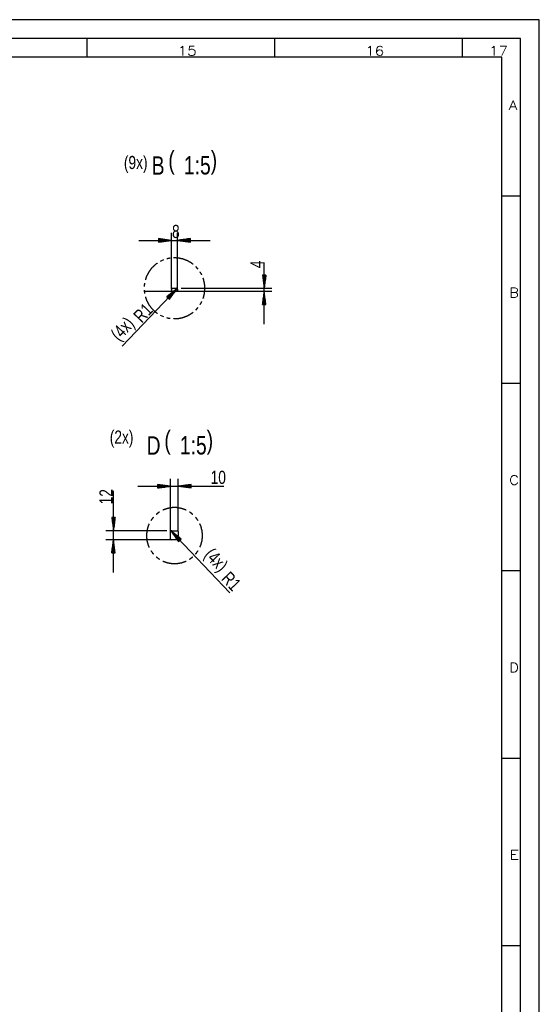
# Model space of a CAD drawing. Header units: millimetres. Extents: x -4 to 841, y -4 to 594.
# Tile 13 of 13: x 702 to 841, y 331 to 594. Entities that reach past the tile are written whole.
import ezdxf

# ---------------------------------------------------------------- set-up
doc = ezdxf.new("R2010")
doc.units = ezdxf.units.MM
doc.layers.add('1', color=7, linetype='Continuous')
doc.styles.add('SEACAD_Arial', font='arial.ttf', dxfattribs={"width": 0.75})
doc.styles.add('SEACAD_simplex_shx', font='simplex.shx', dxfattribs={"width": 0.587})

msp = doc.modelspace()

# ---------------------------------------------------------------- linework, layer by layer
at = {"layer": '1', "color": 7, "linetype": 'Continuous'}
for p, q in [((841, 594), (0, 594)), ((841, 0), (841, 594)), ((836, 589), (5, 589)), ((720.5, 584), (720.5, 589)), ((770.5, 584), (770.5, 589)), ((820.5, 584), (820.5, 589)), ((836, 5), (836, 589)), ((831, 584), (10, 584)), ((831, 10), (831, 584)), ((831, 547), (836, 547)), ((742.94, 522.14), (742.94, 537.13)), ((744.54, 522.14), (744.54, 537.13)), ((734.19, 535.13), (753.29, 535.13)), ((742.94, 535.13), (739.44, 535.59)), ((739.44, 535.59), (739.44, 534.67)), ((739.44, 535.59), (739.47, 535.59)), ((739.44, 535.59), (739.47, 535.59)), ((739.44, 535.54), (739.85, 535.54)), ((739.44, 535.49), (740.24, 535.49)), ((739.44, 535.43), (740.63, 535.43)), ((739.44, 535.38), (741.01, 535.38)), ((739.44, 535.33), (741.4, 535.33)), ((739.44, 535.28), (741.78, 535.28)), ((739.44, 535.23), (742.17, 535.23)), ((739.44, 535.18), (742.56, 535.18)), ((739.44, 534.67), (742.94, 535.13)), ((739.44, 535.13), (742.94, 535.13)), ((739.44, 535.13), (742.94, 535.13)), ((739.44, 535.08), (742.56, 535.08)), ((739.44, 535.03), (742.17, 535.03)), ((739.44, 534.98), (741.78, 534.98)), ((739.44, 534.93), (741.4, 534.93)), ((739.44, 534.88), (741.01, 534.88)), ((739.44, 534.83), (740.63, 534.83)), ((739.44, 534.77), (740.24, 534.77)), ((739.44, 534.72), (739.85, 534.72)), ((739.44, 534.67), (739.47, 534.67)), ((739.44, 534.67), (739.47, 534.67)), ((748.04, 535.59), (744.54, 535.13)), ((744.54, 535.13), (748.04, 534.67)), ((748.04, 535.13), (744.54, 535.13)), ((748.04, 535.13), (744.54, 535.13)), ((748.04, 535.18), (744.93, 535.18)), ((748.04, 535.08), (744.93, 535.08)), ((748.04, 535.23), (745.31, 535.23)), ((748.04, 535.03), (745.31, 535.03)), ((748.04, 535.28), (745.7, 535.28)), ((748.04, 534.98), (745.7, 534.98)), ((748.04, 535.33), (746.08, 535.33)), ((748.04, 534.93), (746.08, 534.93)), ((748.04, 535.38), (746.47, 535.38)), ((748.04, 534.88), (746.47, 534.88)), ((748.04, 535.43), (746.86, 535.43)), ((748.04, 534.83), (746.86, 534.83)), ((748.04, 535.49), (747.24, 535.49)), ((748.04, 534.77), (747.24, 534.77)), ((748.04, 535.54), (747.63, 535.54)), ((748.04, 534.72), (747.63, 534.72)), ((748.04, 535.59), (748.01, 535.59)), ((748.04, 535.59), (748.01, 535.59)), ((748.04, 534.67), (748.01, 534.67)), ((748.04, 534.67), (748.01, 534.67)), ((748.04, 534.67), (748.04, 535.59)), ((740.8, 529.9), (739.96, 529.51)), ((750.01, 527.47), (749.4, 528.16)), ((767.67, 512.79), (767.67, 529.24)), ((768.13, 525.84), (767.21, 525.84)), ((767.21, 525.84), (767.67, 522.34)), ((767.21, 525.84), (767.21, 525.81)), ((767.21, 525.84), (767.21, 525.81)), ((767.27, 525.84), (767.27, 525.43)), ((767.32, 525.84), (767.32, 525.04)), ((767.37, 525.84), (767.37, 524.66)), ((767.42, 525.84), (767.42, 524.27)), ((767.47, 525.84), (767.47, 523.89)), ((767.52, 525.84), (767.52, 523.5)), ((767.57, 525.84), (767.57, 523.11)), ((767.62, 525.84), (767.62, 522.73)), ((767.67, 522.34), (768.13, 525.84)), ((767.67, 525.84), (767.67, 522.34)), ((767.67, 525.84), (767.67, 522.34)), ((767.72, 525.84), (767.72, 522.73)), ((767.77, 525.84), (767.77, 523.11)), ((767.82, 525.84), (767.82, 523.5)), ((767.87, 525.84), (767.87, 523.89)), ((767.93, 525.84), (767.93, 524.27)), ((767.98, 525.84), (767.98, 524.66)), ((768.03, 525.84), (768.03, 525.04)), ((768.08, 525.84), (768.08, 525.43)), ((768.13, 525.84), (768.13, 525.81)), ((768.13, 525.84), (768.13, 525.81)), ((744.48, 522.29), (729.82, 506.86)), ((735.66, 521.54), (742.74, 521.54)), ((744.48, 522.29), (741.73, 520.07)), ((741.77, 520.03), (742.06, 520.33)), ((741.81, 519.99), (742.36, 520.57)), ((741.85, 519.96), (742.66, 520.82)), ((741.88, 519.92), (742.97, 521.06)), ((741.92, 519.89), (743.27, 521.31)), ((741.96, 519.85), (743.57, 521.55)), ((741.99, 519.82), (743.87, 521.8)), ((742.03, 519.78), (744.18, 522.04)), ((742.07, 519.75), (744.48, 522.29)), ((742.07, 519.75), (744.48, 522.29)), ((742.1, 519.71), (744.25, 521.97)), ((742.14, 519.68), (744.02, 521.66)), ((742.18, 519.64), (743.79, 521.34)), ((742.22, 519.61), (743.56, 521.03)), ((742.25, 519.57), (743.33, 520.71)), ((742.29, 519.54), (743.11, 520.4)), ((742.4, 519.43), (744.48, 522.29)), ((742.75, 521.54), (744.75, 521.54)), ((742.94, 522.14), (742.94, 521.74)), ((743.14, 522.34), (744.34, 522.34)), ((744.54, 522.14), (744.54, 521.74)), ((744.74, 521.54), (751.82, 521.54)), ((745.54, 522.34), (769.67, 522.34)), ((751.82, 521.54), (769.67, 521.54)), ((767.67, 521.54), (767.21, 518.04)), ((767.52, 518.04), (767.52, 520.38)), ((767.57, 518.04), (767.57, 520.77)), ((767.62, 518.04), (767.62, 521.16)), ((768.13, 518.04), (767.67, 521.54)), ((767.67, 518.04), (767.67, 521.54)), ((767.67, 518.04), (767.67, 521.54)), ((767.72, 518.04), (767.72, 521.16)), ((767.77, 518.04), (767.77, 520.77)), ((767.82, 518.04), (767.82, 520.38)), ((741.73, 520.07), (742.4, 519.43)), ((741.74, 520.06), (741.76, 520.08)), ((741.74, 520.06), (741.76, 520.08)), ((742.33, 519.5), (742.88, 520.08)), ((742.36, 519.47), (742.65, 519.77)), ((742.4, 519.43), (742.42, 519.45)), ((742.4, 519.43), (742.42, 519.45)), ((767.21, 518.04), (767.21, 518.07)), ((767.21, 518.04), (767.21, 518.07)), ((767.21, 518.04), (768.13, 518.04)), ((767.27, 518.04), (767.27, 518.46)), ((767.32, 518.04), (767.32, 518.84)), ((767.37, 518.04), (767.37, 519.23)), ((767.42, 518.04), (767.42, 519.61)), ((767.47, 518.04), (767.47, 520)), ((767.87, 518.04), (767.87, 520)), ((767.93, 518.04), (767.93, 519.61)), ((767.98, 518.04), (767.98, 519.23)), ((768.03, 518.04), (768.03, 518.84)), ((768.08, 518.04), (768.08, 518.46)), ((768.13, 518.04), (768.13, 518.07)), ((768.13, 518.04), (768.13, 518.07)), ((739.96, 515.18), (740.8, 514.78)), ((749.4, 516.52), (750.01, 517.22)), ((831, 497), (836, 497)), ((742.7, 457.45), (742.7, 471.52)), ((744.7, 457.45), (744.7, 471.52)), ((727.47, 446.5), (727.47, 468.27)), ((733.95, 469.52), (756.92, 469.52)), ((742.7, 469.52), (739.2, 469.98)), ((739.2, 469.98), (739.2, 469.06)), ((739.2, 469.98), (739.23, 469.98)), ((739.2, 469.98), (739.23, 469.98)), ((739.2, 469.93), (739.61, 469.93)), ((739.2, 469.88), (740, 469.88)), ((739.2, 469.83), (740.38, 469.83)), ((739.2, 469.77), (740.77, 469.77)), ((739.2, 469.72), (741.15, 469.72)), ((739.2, 469.67), (741.54, 469.67)), ((739.2, 469.62), (741.93, 469.62)), ((739.2, 469.57), (742.31, 469.57)), ((739.2, 469.06), (742.7, 469.52)), ((739.2, 469.52), (742.7, 469.52)), ((739.2, 469.52), (742.7, 469.52)), ((739.2, 469.47), (742.31, 469.47)), ((739.2, 469.42), (741.93, 469.42)), ((739.2, 469.37), (741.54, 469.37)), ((739.2, 469.32), (741.15, 469.32)), ((739.2, 469.27), (740.77, 469.27)), ((739.2, 469.22), (740.38, 469.22)), ((739.2, 469.16), (740, 469.16)), ((739.2, 469.11), (739.61, 469.11)), ((739.2, 469.06), (739.23, 469.06)), ((739.2, 469.06), (739.23, 469.06)), ((748.2, 469.98), (744.7, 469.52)), ((744.7, 469.52), (748.2, 469.06)), ((748.2, 469.52), (744.7, 469.52)), ((748.2, 469.52), (744.7, 469.52)), ((748.2, 469.57), (745.08, 469.57)), ((748.2, 469.47), (745.08, 469.47)), ((748.2, 469.62), (745.47, 469.62)), ((748.2, 469.42), (745.47, 469.42)), ((748.2, 469.67), (745.86, 469.67)), ((748.2, 469.37), (745.86, 469.37)), ((748.2, 469.72), (746.24, 469.72)), ((748.2, 469.32), (746.24, 469.32)), ((748.2, 469.77), (746.63, 469.77)), ((748.2, 469.27), (746.63, 469.27)), ((748.2, 469.83), (747.01, 469.83)), ((748.2, 469.22), (747.01, 469.22)), ((748.2, 469.88), (747.4, 469.88)), ((748.2, 469.16), (747.4, 469.16)), ((748.2, 469.93), (747.78, 469.93)), ((748.2, 469.11), (747.78, 469.11)), ((748.2, 469.98), (748.17, 469.98)), ((748.2, 469.98), (748.17, 469.98)), ((748.2, 469.06), (748.17, 469.06)), ((748.2, 469.06), (748.17, 469.06)), ((748.2, 469.06), (748.2, 469.98)), ((727.93, 461.15), (727.01, 461.15)), ((727.01, 461.15), (727.47, 457.65)), ((727.01, 461.15), (727.01, 461.13)), ((727.01, 461.15), (727.01, 461.13)), ((727.06, 461.15), (727.06, 460.74)), ((727.11, 461.15), (727.11, 460.36)), ((727.16, 461.15), (727.16, 459.97)), ((727.21, 461.15), (727.21, 459.58)), ((727.26, 461.15), (727.26, 459.2)), ((727.32, 461.15), (727.32, 458.81)), ((727.37, 461.15), (727.37, 458.43)), ((727.42, 461.15), (727.42, 458.04)), ((727.47, 457.65), (727.93, 461.15)), ((727.47, 461.15), (727.47, 457.65)), ((727.47, 461.15), (727.47, 457.65)), ((727.52, 461.15), (727.52, 458.04)), ((727.57, 461.15), (727.57, 458.43)), ((727.62, 461.15), (727.62, 458.81)), ((727.67, 461.15), (727.67, 459.2)), ((727.72, 461.15), (727.72, 459.58)), ((727.77, 461.15), (727.77, 459.97)), ((727.82, 461.15), (727.82, 460.36)), ((727.87, 461.15), (727.87, 460.74)), ((727.92, 461.15), (727.92, 461.13)), ((727.92, 461.15), (727.92, 461.13)), ((741.7, 457.65), (725.47, 457.65)), ((742.7, 455.45), (742.7, 457.45)), ((742.76, 457.6), (758.5, 441.08)), ((742.76, 457.6), (744.84, 454.75)), ((745.51, 455.38), (742.76, 457.6)), ((745.17, 455.06), (742.76, 457.6)), ((745.17, 455.06), (742.76, 457.6)), ((742.9, 457.65), (744.5, 457.65)), ((745.14, 455.03), (742.99, 457.28)), ((745.21, 455.1), (743.06, 457.35)), ((745.25, 455.13), (743.37, 457.11)), ((744.7, 457.45), (744.7, 455.45)), ((742.9, 455.25), (725.47, 455.25)), ((727.47, 455.25), (727.01, 451.75)), ((727.37, 451.75), (727.37, 454.48)), ((727.42, 451.75), (727.42, 454.87)), ((727.93, 451.75), (727.47, 455.25)), ((727.47, 451.75), (727.47, 455.25)), ((727.47, 451.75), (727.47, 455.25)), ((727.52, 451.75), (727.52, 454.87)), ((727.57, 451.75), (727.57, 454.48)), ((744.5, 455.25), (742.9, 455.25)), ((745.1, 454.99), (743.22, 456.97)), ((745.06, 454.96), (743.45, 456.66)), ((745.28, 455.17), (743.67, 456.87)), ((745.03, 454.92), (743.68, 456.34)), ((744.99, 454.89), (743.91, 456.03)), ((745.32, 455.21), (743.97, 456.62)), ((744.95, 454.85), (744.14, 455.71)), ((745.36, 455.24), (744.27, 456.38)), ((744.92, 454.82), (744.37, 455.4)), ((745.39, 455.28), (744.58, 456.13)), ((744.88, 454.78), (744.6, 455.08)), ((744.84, 454.75), (744.82, 454.77)), ((744.84, 454.75), (744.82, 454.77)), ((744.84, 454.75), (745.51, 455.38)), ((745.43, 455.31), (744.88, 455.89)), ((745.47, 455.35), (745.18, 455.64)), ((745.51, 455.38), (745.49, 455.4)), ((745.51, 455.38), (745.49, 455.4)), ((727.06, 451.75), (727.06, 452.17)), ((727.11, 451.75), (727.11, 452.55)), ((727.16, 451.75), (727.16, 452.94)), ((727.21, 451.75), (727.21, 453.32)), ((727.26, 451.75), (727.26, 453.71)), ((727.32, 451.75), (727.32, 454.1)), ((727.62, 451.75), (727.62, 454.1)), ((727.67, 451.75), (727.67, 453.71)), ((727.72, 451.75), (727.72, 453.32)), ((727.77, 451.75), (727.77, 452.94)), ((727.82, 451.75), (727.82, 452.55)), ((727.87, 451.75), (727.87, 452.17)), ((727.01, 451.75), (727.01, 451.78)), ((727.01, 451.75), (727.01, 451.78)), ((727.01, 451.75), (727.93, 451.75)), ((727.92, 451.75), (727.92, 451.78)), ((727.92, 451.75), (727.92, 451.78)), ((831, 447), (836, 447)), ((831, 397), (836, 397)), ((831, 347), (836, 347))]:
    msp.add_line(p, q, dxfattribs=at)
for centre, start, end in [((742.74, 521.74), 270, 0), ((743.14, 522.14), 90, 180), ((744.34, 522.14), 90, 130.7574), ((744.34, 522.14), 0, 90), ((744.74, 521.74), 180, 270), ((742.9, 457.45), 90, 180), ((742.9, 457.45), 49.3254, 90), ((744.5, 457.45), 0, 90), ((742.9, 455.45), 180, 270), ((744.5, 455.45), 270, 0)]:
    msp.add_arc(centre, 0.2, start, end, dxfattribs=at)
for points, knots in [([(739.17, 529.02), (738.61, 528.63), (737.66, 527.73), (736.88, 526.68), (736.27, 525.52), (735.97, 524.62)], [0, 0, 0.123931, 0.358971, 0.594012, 0.829059, 1, 1]), ([(742.59, 530.35), (742.12, 530.3), (741.68, 530.17)], [0, 0, 0.512872, 1, 1]), ([(748.68, 528.75), (748.35, 529.02), (747.22, 529.68), (746, 530.14), (744.72, 530.4), (743.51, 530.45)], [0, 0, 0.076926, 0.311967, 0.547007, 0.782051, 1, 1]), ([(751.01, 525.92), (750.93, 526.11), (750.55, 526.72)], [0, 0, 0.230786, 1, 1]), ([(735.77, 523.72), (735.65, 523), (735.65, 522.81)], [0, 0, 0.794863, 1, 1]), ([(751.86, 522.34), (751.75, 523.64), (751.44, 524.91), (751.38, 525.07)], [0, 0, 0.470082, 0.94018, 1, 1]), ([(735.65, 521.88), (735.65, 521.69), (735.77, 520.96)], [0, 0, 0.205137, 1, 1]), ([(751.38, 519.62), (751.44, 519.77), (751.75, 521.04), (751.86, 522.34)], [0, 0, 0.05982, 0.529918, 1, 1]), ([(735.97, 520.06), (736.27, 519.16), (736.88, 518), (737.66, 516.96), (738.61, 516.05), (739.17, 515.66)], [0, 0, 0.170941, 0.405988, 0.641029, 0.876069, 1, 1]), ([(750.55, 517.97), (750.93, 518.57), (751.01, 518.77)], [0, 0, 0.769214, 1, 1]), ([(743.51, 514.23), (744.72, 514.28), (746, 514.54), (747.22, 515.01), (748.35, 515.66), (748.68, 515.93)], [0, 0, 0.217949, 0.452996, 0.688036, 0.923074, 1, 1]), ([(741.68, 514.51), (742.12, 514.39), (742.59, 514.33)], [0, 0, 0.487131, 1, 1]), ([(739.7, 462.64), (739.65, 462.61), (738.85, 461.99)], [0, 0, 0.052615, 1, 1]), ([(746.84, 463.15), (746.74, 463.2), (745.58, 463.6), (744.36, 463.81), (743.12, 463.81), (741.91, 463.6), (740.74, 463.2), (740.64, 463.15)], [0, 0, 0.017553, 0.210529, 0.403508, 0.596491, 0.78947, 0.982459, 1, 1]), ([(748.63, 461.99), (747.83, 462.61), (747.78, 462.64)], [0, 0, 0.947318, 1, 1]), ([(738.11, 461.23), (737.84, 460.95), (737.47, 460.38)], [0, 0, 0.368419, 1, 1]), ([(750.01, 460.38), (749.64, 460.95), (749.38, 461.23)], [0, 0, 0.631565, 1, 1]), ([(736.96, 459.45), (736.67, 458.78), (736.36, 457.58), (736.26, 456.35), (736.36, 455.12), (736.67, 453.92), (736.96, 453.26)], [0, 0, 0.114037, 0.307015, 0.5, 0.692985, 0.885963, 1, 1]), ([(751.22, 456.35), (751.12, 457.58), (750.81, 458.78), (750.52, 459.45)], [0, 0, 0.385968, 0.771926, 1, 1]), ([(750.52, 453.26), (750.81, 453.92), (751.12, 455.12), (751.22, 456.35)], [0, 0, 0.228074, 0.614032, 1, 1]), ([(737.47, 452.32), (737.84, 451.76), (738.11, 451.47)], [0, 0, 0.631611, 1, 1]), ([(749.38, 451.47), (749.64, 451.76), (750.01, 452.32)], [0, 0, 0.368405, 1, 1]), ([(738.85, 450.71), (739.65, 450.09), (739.7, 450.07)], [0, 0, 0.947385, 1, 1]), ([(740.64, 449.56), (740.74, 449.5), (741.91, 449.1), (743.12, 448.9), (744.36, 448.9), (745.58, 449.1), (746.74, 449.5), (746.84, 449.56)], [0, 0, 0.017541, 0.21053, 0.403509, 0.596492, 0.789471, 0.982447, 1, 1]), ([(747.78, 450.07), (747.83, 450.09), (748.63, 450.71)], [0, 0, 0.052682, 1, 1])]:
    msp.add_open_spline(points, degree=1, knots=knots, dxfattribs=at)

# ---------------------------------------------------------------- texts
at = {"layer": '1', "attachment_point": 7}
for s, insert, char_height, width, style in [('{\\fsimplex|b0||i0||c0|p34;\\C7;\\H2.5;\\W1.179;15}', (744.6, 584.43), 2.5, 6.7361, 'SEACAD_simplex_shx'), ('{\\fsimplex|b0||i0||c0|p34;\\C7;\\H2.5;\\W1.179;16}', (794.6, 584.43), 2.5, 6.7361, 'SEACAD_simplex_shx'), ('{\\fsimplex|b0||i0||c0|p34;\\C7;\\H2.5;\\W1.179;17}', (827.62, 584.43), 2.5, 6.7361, 'SEACAD_simplex_shx'), ('{\\fsimplex|b0||i0||c0|p34;\\C7;\\H2.5;\\W1.216;A}', (832.83, 569.93), 2.5, 5.0232, 'SEACAD_simplex_shx'), ('{\\fArial|b0||i0||c0|p34;\\C7;\\H3.5;\\W0.75; (9x) }', (729.23, 553.1), 3.5, 8.2174, 'SEACAD_Arial'), ('{\\fArial|b0||i0||c0|p34;\\C7;\\H4.9;\\W0.75;B}', (737.66, 552.64), 4.9, 3.4087, 'SEACAD_Arial'), ('{\\fArial|b0||i0||c0|p34;\\C7;\\H4.9;\\W0.75;(}', (742.1, 552.64), 4.9, 1.7044, 'SEACAD_Arial'), ('{\\fArial|b0||i0||c0|p34;\\C7;\\H4.900001;\\W0.75;1:5}', (746.26, 552.64), 4.9, 6.9239, 'SEACAD_Arial'), ('{\\fArial|b0||i0||c0|p34;\\C7;\\H4.9;\\W0.75;)}', (753.4, 552.64), 4.9, 1.7044, 'SEACAD_Arial'), ('{\\fArial|b0||i0||c0|p34;\\C7;\\H3.5;\\W0.75;8}', (743.08, 535.71), 3.5, 1.9783, 'SEACAD_Arial'), ('{\\fsimplex|b0||i0||c0|p34;\\C7;\\H2.5;\\W1.148;B}', (832.97, 519.92), 2.5, 5.3066, 'SEACAD_simplex_shx'), ('{\\fArial|b0||i0||c0|p34;\\C7;\\H3.5;\\W0.75;(2x)}', (726.48, 479.84), 3.5, 6.2391, 'SEACAD_Arial'), ('{\\fArial|b0||i0||c0|p34;\\C7;\\H4.9;\\W0.75;(}', (741.04, 477.94), 4.9, 1.7044, 'SEACAD_Arial'), ('{\\fArial|b0||i0||c0|p34;\\C7;\\H4.9;\\W0.75;)}', (752.33, 477.94), 4.9, 1.7044, 'SEACAD_Arial'), ('{\\fArial|b0||i0||c0|p34;\\C7;\\H4.9;\\W0.75;D}', (736.31, 477.94), 4.9, 3.6217, 'SEACAD_Arial'), ('{\\fArial|b0||i0||c0|p34;\\C7;\\H4.900001;\\W0.75;1:5}', (745.19, 477.94), 4.9, 6.9239, 'SEACAD_Arial'), ('{\\fArial|b0||i0||c0|p34;\\C7;\\H3.5;\\W0.75;10}', (753.37, 470.1), 3.5, 3.9565, 'SEACAD_Arial'), ('{\\fsimplex|b0||i0||c0|p34;\\C7;\\H2.5;\\W1.148;C}', (832.97, 469.92), 2.5, 5.3066, 'SEACAD_simplex_shx'), ('{\\fsimplex|b0||i0||c0|p34;\\C7;\\H2.5;\\W1.148;D}', (832.97, 419.92), 2.5, 4.7878, 'SEACAD_simplex_shx'), ('{\\fsimplex|b0||i0||c0|p34;\\C7;\\H2.5;\\W1.216;E}', (833.11, 369.93), 2.5, 4.6065, 'SEACAD_simplex_shx')]:
    msp.add_mtext(s, dxfattribs=dict(at, insert=insert, char_height=char_height, width=width, style=style))
at = {"layer": '1', "char_height": 3.5, "attachment_point": 7, "style": 'SEACAD_Arial'}
for s, insert, width, rotation in [('{\\fArial|b0||i0||c0|p34;\\C7;\\H3.5;\\W0.75;4}', (767.43, 527.71), 1.9783, 90), ('{\\fArial|b0||i0||c0|p34;\\C7;\\H3.5;\\W0.75;1}', (736.83, 514.82), 1.9783, 46.468), ('{\\fArial|b0||i0||c0|p34;\\C7;\\H3.5;\\W0.75;R}', (735.01, 512.9), 2.587, 46.468), ('{\\fArial|b0||i0||c0|p34;\\C7;\\H3.5;\\W0.75;(4x)}', (729.7, 507.31), 6.2391, 46.468), ('{\\fArial|b0||i0||c0|p34;\\C7;\\H3.5;\\W0.75;12}', (727.23, 464.69), 3.9565, 90), ('{\\fArial|b0||i0||c0|p34;\\C7;\\H3.5;\\W0.75;(4x)}', (750.68, 450.26), 6.2391, 313.6148), ('{\\fArial|b0||i0||c0|p34;\\C7;\\H3.5;\\W0.75;R}', (756, 444.67), 2.587, 313.6148), ('{\\fArial|b0||i0||c0|p34;\\C7;\\H3.5;\\W0.75;1}', (757.83, 442.75), 1.9783, 313.6148)]:
    msp.add_mtext(s, dxfattribs=dict(at, insert=insert, width=width, rotation=rotation))

doc.saveas('drawing.dxf')
